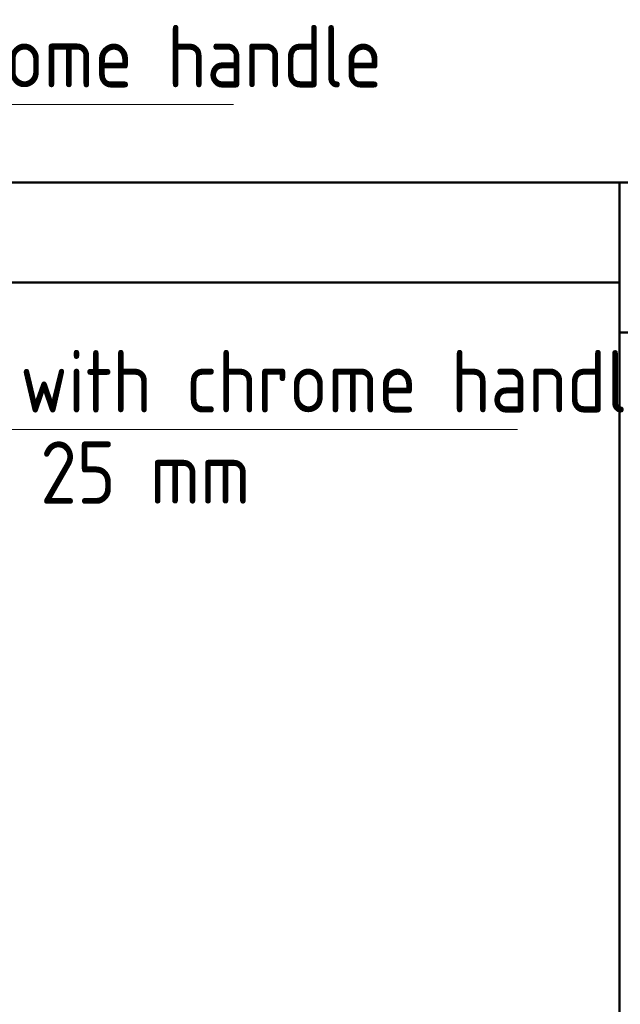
# Model space of a CAD drawing. Header units: millimetres. Extents: x -121 to 87583, y 4737 to 43333.
# Tile 61 of 86: x 45435 to 46638, y 41130 to 43102. Entities that reach past the tile are written whole.
import ezdxf

# ---------------------------------------------------------------- set-up
doc = ezdxf.new("R2010")
doc.units = ezdxf.units.MM
for name, color, linetype, lineweight in [('A-COLS-____-MCUT', 52, 'Continuous', 50), ('A-COLS-____-OTLN', 52, 'Continuous', 20), ('A-WALL-____-MCUT', 113, 'Continuous', 50), ('A-WALL-____-OTLN', 113, 'Continuous', 20), ('P-PIPE-____-IDEN', 2, 'Continuous', 20)]:
    doc.layers.add(name, color=color, linetype=linetype, lineweight=lineweight)
doc.styles.add('GOST Common_1', font='GOST_Common.ttf', dxfattribs={"width": 0.9, "height": 125})

# ---------------------------------------------------------------- blocks, each defined once
blk = doc.blocks.new('Прямая форма - 83 new-608743-В_Этаж 01_Водопровод')
at = {"layer": 'A-WALL-____-MCUT', "color": 253}
for p, q in [((5400, 0), (3300, 0)), ((5400, -200), (5400, 0)), ((3300, -200), (5400, -200))]:
    blk.add_line(p, q, dxfattribs=at)
blk = doc.blocks.new('Прямая форма - SW - 005-608744-В_Этаж 01_Водопровод')
blk.add_blockref('Прямая форма - 83 new-608743-В_Этаж 01_Водопровод', (0, 0))
blk = doc.blocks.new('Прямая форма - 83 new-608919-В_Этаж 01_Водопровод')
at = {"layer": 'A-WALL-____-MCUT', "color": 253}
for p, q in [((6700, 0), (2900, 0)), ((6700, -100), (6700, 0))]:
    blk.add_line(p, q, dxfattribs=at)
blk = doc.blocks.new('Прямая форма - SW - 005-608920-В_Этаж 01_Водопровод')
blk.add_blockref('Прямая форма - 83 new-608919-В_Этаж 01_Водопровод', (0, 0))
blk = doc.blocks.new('Прямая форма - 83 new-608930-В_Этаж 01_Водопровод')
at = {"layer": 'A-COLS-____-MCUT', "color": 253}
for p, q in [((150, 150), (-150, 150)), ((-150, 150), (-150, -150)), ((150, -150), (150, 150)), ((-150, -150), (150, -150))]:
    blk.add_line(p, q, dxfattribs=at)
blk = doc.blocks.new('Прямая форма - CRE - 002-608931-В_Этаж 01_Водопровод')
blk.add_blockref('Прямая форма - 83 new-608930-В_Этаж 01_Водопровод', (0, 0))
blk = doc.blocks.new('83 new_ifc_RVT-1-В_Этаж 01_Водопровод')
at = {"layer": 'A-COLS-____-OTLN', "color": 9, "lineweight": 20}
blk.add_blockref('Прямая форма - CRE - 002-608931-В_Этаж 01_Водопровод', (26760.3, 42625.8), dxfattribs=at)
at = {"layer": 'A-WALL-____-OTLN', "color": 9, "lineweight": 20}
blk.add_blockref('Прямая форма - SW - 005-608744-В_Этаж 01_Водопровод', (21210.3, 42775.8), dxfattribs=at)
at = {"layer": 'A-WALL-____-OTLN', "color": 9, "lineweight": 20, "rotation": 90}
blk.add_blockref('Прямая форма - SW - 005-608920-В_Этаж 01_Водопровод', (26610.3, 35775.8), dxfattribs=at)
blk = doc.blocks.new('ADSK_M_Арматура трубопроводов - ADSK_Наименование_Диаметр условный_30-1610245-В_Этаж 01_Водопровод')
at = {"layer": 'P-PIPE-____-IDEN'}
blk.add_line((-15, 0), (15, 0), dxfattribs=at)

msp = doc.modelspace()

# ---------------------------------------------------------------- block references
at = {"lineweight": 9}
msp.add_blockref('83 new_ifc_RVT-1-В_Этаж 01_Водопровод', (20026.1, 0), dxfattribs=at)
at = {"layer": 'P-PIPE-____-IDEN', "xscale": 49.99999999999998, "yscale": 49.99999999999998, "zscale": 49.99999999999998}
for p in [(45113.2, 42932.2), (45682.1, 42281.4)]:
    msp.add_blockref('ADSK_M_Арматура трубопроводов - ADSK_Наименование_Диаметр условный_30-1610245-В_Этаж 01_Водопровод', p, dxfattribs=at)

# ---------------------------------------------------------------- texts
at = {"layer": 'P-PIPE-____-IDEN', "lineweight": 9, "char_height": 125, "attachment_point": 1, "style": 'GOST Common_1'}
for s, insert, width in [('PPR Valve with chrome handle', (44099, 43091.1), 2445.949), ('PPR Valve with chrome handle', (44667.9, 42440.3), 2445.949), ('25 mm', (45476.1, 42257.6), 487.025)]:
    msp.add_mtext(s, dxfattribs=dict(at, insert=insert, width=width))

doc.saveas('drawing.dxf')
